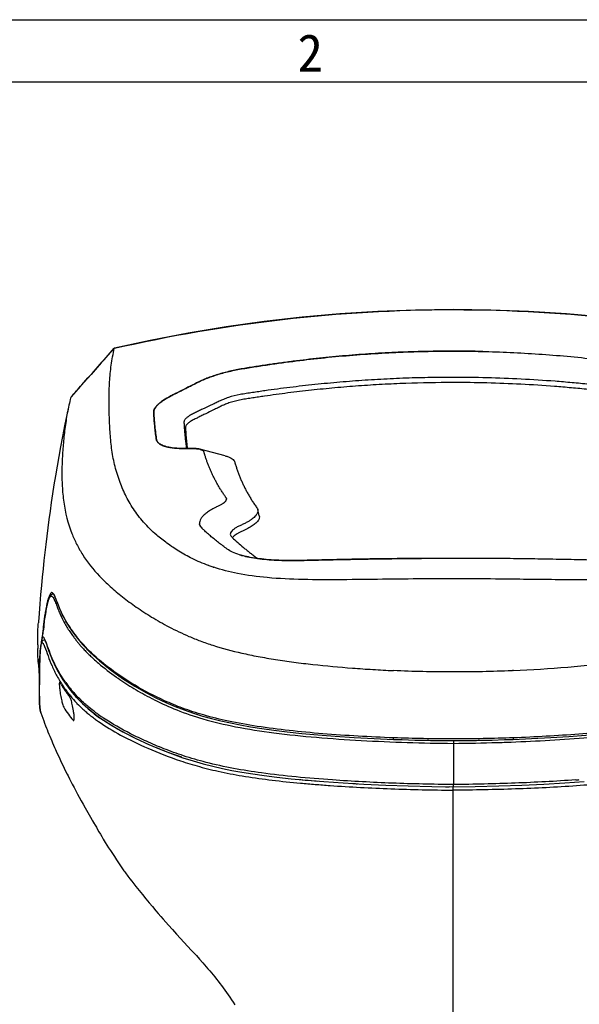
# Model space of a CAD drawing. Header units: millimetres. Extents: x 0 to 420, y 0 to 297.
# Tile 13 of 37: x 57 to 102, y 218 to 297. Entities that reach past the tile are written whole.
import ezdxf

# ---------------------------------------------------------------- set-up
doc = ezdxf.new("R2010")
doc.units = ezdxf.units.MM
doc.header["$LTSCALE"] = 23.1
doc.layers.get('0').update_dxf_attribs({"linetype": 'CONTINUOUS'})
doc.layers.add('20_ALL_FEATURES', color=7, linetype='CONTINUOUS')
doc.styles.add('TEXTSTYLE_3', font='simfang.ttf')

msp = doc.modelspace()

# ---------------------------------------------------------------- linework, layer by layer
at = {"color": 7}
for p, q in [((0, 297), (420, 297)), ((415, 292), (25, 292))]:
    msp.add_line(p, q, dxfattribs=at)
at = {"layer": '20_ALL_FEATURES', "color": 7}
for p, q in [((64.664, 270.725), (63.621, 269.549)), ((64.664, 270.725), (64.661, 270.72)), ((63.621, 269.549), (62.806, 268.634)), ((62.806, 268.634), (61.958, 267.683)), ((61.958, 267.683), (61.2, 266.837)), ((61.195, 266.827), (61.201, 266.838)), ((73.523, 262.117), (71.511, 262.645)), ((76.264, 257.33), (76.139, 257.818)), ((71.486, 256.634), (71.489, 256.619)), ((71.788, 256.217), (71.821, 256.187)), ((72.231, 253.338), (72.196, 253.351)), ((72.231, 253.338), (72.197, 253.351)), ((59.761, 251.067), (59.754, 251.067)), ((59.84, 250.973), (59.908, 250.845)), ((59.06, 248.945), (59.042, 248.811)), ((59.08, 249.081), (59.06, 248.945)), ((59.1, 249.217), (59.08, 249.081)), ((59.122, 249.355), (59.1, 249.217)), ((59.144, 249.493), (59.122, 249.355)), ((58.991, 248.257), (58.951, 248.014)), ((58.99, 248.42), (58.957, 248.149)), ((59.015, 248.613), (58.99, 248.42)), ((59.017, 248.419), (58.991, 248.257)), ((59.042, 248.811), (59.015, 248.613)), ((59.027, 248.484), (59.017, 248.419)), ((58.867, 247.527), (58.836, 247.35)), ((61.628, 247.62), (62.118, 247.036)), ((58.761, 246.799), (58.748, 246.685)), ((58.775, 246.908), (58.761, 246.799)), ((59.266, 246.949), (59.425, 246.5)), ((58.56, 245.85), (58.564, 245.75)), ((58.564, 245.75), (58.567, 245.656)), ((58.691, 245.703), (58.683, 245.453)), ((58.567, 245.656), (58.571, 245.569)), ((58.571, 245.569), (58.574, 245.515)), ((58.574, 245.515), (58.576, 245.48)), ((58.576, 245.48), (58.583, 245.38)), ((58.583, 245.38), (58.614, 244.951)), ((58.639, 245.312), (58.639, 245.311)), ((58.667, 245.472), (58.662, 245.44)), ((58.673, 244.966), (58.666, 244.4)), ((58.672, 245.507), (58.667, 245.472)), ((58.677, 245.545), (58.672, 245.507)), ((58.677, 245.207), (58.673, 244.966)), ((58.682, 245.586), (58.677, 245.545)), ((58.683, 245.453), (58.677, 245.207)), ((58.688, 245.638), (58.682, 245.586)), ((58.666, 244.4), (58.661, 243.983)), ((60.538, 244.211), (60.726, 243.932)), ((58.659, 243.596), (58.658, 243.327)), ((58.661, 243.983), (58.659, 243.596)), ((58.658, 243.327), (58.659, 243.158)), ((58.659, 243.158), (58.66, 242.997)), ((58.66, 242.997), (58.663, 242.844)), ((58.663, 242.844), (58.666, 242.7)), ((58.666, 242.7), (58.67, 242.565)), ((58.67, 242.565), (58.675, 242.438)), ((62.114, 242.312), (62.734, 241.765)), ((62.734, 241.765), (63.513, 241.174)), ((58.78, 241.572), (58.853, 241.363)), ((58.853, 241.363), (58.931, 241.145)), ((58.931, 241.145), (59.008, 240.934)), ((59.008, 240.934), (59.085, 240.73)), ((59.085, 240.73), (59.161, 240.531)), ((59.161, 240.531), (59.236, 240.337)), ((59.349, 240.053), (59.424, 239.868)), ((59.424, 239.868), (59.498, 239.685)), ((59.498, 239.685), (59.573, 239.505)), ((59.573, 239.505), (59.648, 239.328)), ((85.466, 239.508), (87.014, 239.441)), ((59.648, 239.328), (59.723, 239.152)), ((59.723, 239.152), (59.798, 238.977)), ((59.798, 238.977), (59.874, 238.803)), ((59.874, 238.803), (59.95, 238.631)), ((59.95, 238.631), (60.066, 238.375)), ((91.8, 239.335), (91.8, 235.823)), ((91.8, 239.325), (91.8, 239.31)), ((60.066, 238.375), (60.181, 238.121)), ((60.181, 238.121), (60.298, 237.871)), ((60.298, 237.871), (60.414, 237.624)), ((60.414, 237.624), (60.531, 237.38)), ((60.531, 237.38), (60.648, 237.14)), ((60.648, 237.14), (60.764, 236.903)), ((60.764, 236.903), (60.88, 236.671)), ((60.88, 236.671), (60.957, 236.518)), ((60.957, 236.518), (61.071, 236.293)), ((61.071, 236.293), (61.185, 236.074)), ((61.185, 236.074), (61.296, 235.859)), ((61.296, 235.859), (61.442, 235.582)), ((61.442, 235.582), (61.585, 235.315)), ((91.779, 235.628), (91.45, 235.64)), ((61.585, 235.315), (61.723, 235.06)), ((61.723, 235.06), (61.856, 234.817)), ((61.856, 234.817), (62.013, 234.531)), ((91.779, 216.18), (91.779, 235.377)), ((62.013, 234.531), (62.162, 234.265)), ((62.162, 234.265), (62.33, 233.968)), ((62.33, 233.968), (62.54, 233.6)), ((62.54, 233.6), (62.762, 233.215)), ((62.762, 233.215), (63.033, 232.751)), ((62.936, 232.926), (63.005, 232.801)), ((63.005, 232.801), (63.131, 232.575)), ((63.131, 232.575), (63.225, 232.406)), ((63.225, 232.406), (63.328, 232.226)), ((63.328, 232.226), (63.434, 232.041)), ((63.434, 232.041), (63.545, 231.852)), ((63.545, 231.852), (63.659, 231.659)), ((63.659, 231.659), (63.776, 231.463)), ((63.776, 231.463), (63.856, 231.332)), ((63.856, 231.332), (63.938, 231.199)), ((63.938, 231.199), (64.067, 230.991)), ((64.067, 230.991), (64.205, 230.773)), ((64.205, 230.773), (64.351, 230.544)), ((91.779, 229.075), (91.779, 230.922)), ((64.351, 230.544), (64.504, 230.307)), ((64.504, 230.307), (64.664, 230.062)), ((64.664, 230.062), (64.827, 229.815)), ((64.827, 229.815), (64.992, 229.568)), ((64.992, 229.568), (65.156, 229.327)), ((65.156, 229.327), (65.264, 229.169)), ((65.264, 229.169), (65.374, 229.011)), ((66.058, 228.093), (66.219, 227.887)), ((66.219, 227.887), (66.387, 227.676)), ((66.387, 227.676), (66.648, 227.351)), ((66.648, 227.351), (66.914, 227.024)), ((66.914, 227.024), (67.179, 226.7)), ((67.179, 226.7), (67.444, 226.38)), ((67.444, 226.38), (67.712, 226.061)), ((67.712, 226.061), (67.988, 225.736)), ((67.988, 225.736), (68.178, 225.513)), ((68.178, 225.513), (68.374, 225.286)), ((68.374, 225.286), (68.575, 225.056)), ((68.575, 225.056), (68.78, 224.824)), ((68.78, 224.824), (68.989, 224.59)), ((68.989, 224.59), (69.311, 224.232)), ((91.788, 224.08), (91.779, 225.15)), ((69.311, 224.232), (69.644, 223.867)), ((69.644, 223.867), (70.843, 222.566)), ((70.843, 222.566), (71.228, 222.144)), ((71.228, 222.144), (71.49, 221.854)), ((91.78, 219.607), (91.779, 221.258))]:
    msp.add_line(p, q, dxfattribs=at)
at = {"layer": '20_ALL_FEATURES', "color": 4}
for p, q in [((60.163, 249.839), (60.192, 249.769)), ((58.573, 248.652), (58.581, 248.77)), ((58.963, 248.338), (58.932, 248.079)), ((58.873, 247.564), (58.872, 247.557)), ((60.395, 243.843), (60.318, 243.972)), ((60.354, 243.911), (60.318, 243.972)), ((61.637, 242.36), (61.676, 242.321)), ((61.637, 242.36), (61.674, 242.321)), ((61.358, 240.977), (61.367, 240.967)), ((61.358, 240.977), (61.367, 240.967)), ((63.563, 241.116), (63.486, 241.171)), ((63.562, 241.116), (63.486, 241.171)), ((87.018, 239.562), (87.003, 239.563)), ((87.018, 239.562), (87.003, 239.563)), ((96.596, 239.563), (96.581, 239.562)), ((96.596, 239.563), (96.582, 239.562)), ((95.313, 239.191), (95.351, 239.192)), ((95.313, 239.191), (95.351, 239.192))]:
    msp.add_line(p, q, dxfattribs=at)
at = {"layer": '20_ALL_FEATURES', "color": 7}
for points in [[(118.902, 270.725), (116.031, 271.345), (112.98, 271.928), (109.933, 272.433), (106.896, 272.857), (103.868, 273.204), (100.841, 273.473), (97.817, 273.665), (94.799, 273.78), (91.778, 273.818), (88.757, 273.78), (85.739, 273.665), (82.715, 273.473), (79.688, 273.204), (76.66, 272.857), (73.623, 272.432), (70.577, 271.928), (67.526, 271.345), (64.67, 270.729)], [(60.996, 266.019), (60.863, 265.392), (60.685, 264.519), (60.517, 263.671), (60.36, 262.849), (60.214, 262.054), (60.078, 261.279), (59.95, 260.527), (59.832, 259.795), (59.72, 259.079), (59.615, 258.378), (59.517, 257.692), (59.424, 257.015), (59.337, 256.348), (59.255, 255.691), (59.177, 255.036), (59.102, 254.388), (59.032, 253.742), (58.963, 253.086), (58.897, 252.422), (58.832, 251.747), (58.767, 251.037)], [(58.767, 251.037), (58.702, 250.284), (58.637, 249.496), (58.587, 248.847)], [(59.642, 251.012), (59.594, 250.972), (59.556, 250.93), (59.524, 250.886), (59.497, 250.841), (59.473, 250.796), (59.451, 250.75), (59.43, 250.701), (59.411, 250.651), (59.393, 250.599), (59.375, 250.544), (59.357, 250.487), (59.34, 250.428), (59.323, 250.367), (59.307, 250.305), (59.292, 250.241), (59.276, 250.176), (59.261, 250.109), (59.247, 250.042), (59.233, 249.975), (59.219, 249.907), (59.206, 249.838), (59.193, 249.769), (59.18, 249.701), (59.168, 249.631), (59.144, 249.493)], [(59.765, 251.061), (59.703, 251.045), (59.642, 251.012)], [(59.755, 251.067), (59.756, 251.068), (59.785, 251.048), (59.84, 250.973)], [(59.908, 250.845), (59.984, 250.667), (60.069, 250.449), (60.165, 250.194), (60.278, 249.91), (60.41, 249.607), (60.565, 249.282), (60.756, 248.922)], [(60.756, 248.922), (60.985, 248.534), (61.265, 248.11), (61.628, 247.62)], [(59.014, 248.392), (59.023, 248.456), (59.027, 248.484)], [(58.943, 247.343), (58.893, 247.291), (58.858, 247.232)], [(58.951, 248.014), (58.897, 247.702), (58.867, 247.527)], [(59.094, 247.396), (59.019, 247.383), (58.943, 247.343)], [(59.063, 247.425), (59.064, 247.425), (59.074, 247.41), (59.092, 247.378), (59.115, 247.334), (59.14, 247.277), (59.169, 247.208), (59.199, 247.129), (59.232, 247.043), (59.266, 246.949)], [(58.748, 246.685), (58.738, 246.565), (58.728, 246.443), (58.72, 246.32), (58.713, 246.198), (58.707, 246.075), (58.701, 245.951), (58.695, 245.827), (58.691, 245.703)], [(58.81, 247.093), (58.791, 247.006), (58.775, 246.908)], [(58.812, 247.192), (58.809, 247.166), (58.803, 247.117), (58.797, 247.065), (58.792, 247.011), (58.791, 247.007)], [(58.858, 247.232), (58.832, 247.167), (58.81, 247.093)], [(59.425, 246.5), (59.471, 246.373), (59.521, 246.24), (59.575, 246.101), (59.633, 245.955), (59.697, 245.803), (59.767, 245.642), (59.843, 245.474), (59.927, 245.297), (60.021, 245.108), (60.125, 244.91), (60.241, 244.701), (60.378, 244.466), (60.538, 244.211)], [(62.118, 247.036), (62.739, 246.387), (63.464, 245.723), (64.326, 245.028), (65.318, 244.322), (66.301, 243.698), (67.177, 243.196), (67.989, 242.772), (68.779, 242.398), (69.543, 242.07), (70.265, 241.79), (70.99, 241.537), (71.722, 241.308), (72.446, 241.106), (73.192, 240.92), (73.953, 240.751), (74.727, 240.598), (75.562, 240.45), (76.464, 240.309), (77.427, 240.176), (78.491, 240.047), (79.669, 239.921), (80.948, 239.804), (82.341, 239.694), (83.848, 239.595), (85.466, 239.508)], [(58.614, 244.951), (58.645, 244.507), (58.657, 244.304), (58.663, 244.188)], [(58.662, 245.44), (58.658, 245.412), (58.656, 245.399), (58.654, 245.387), (58.652, 245.375), (58.65, 245.365), (58.648, 245.355), (58.647, 245.346), (58.645, 245.338), (58.644, 245.331), (58.642, 245.325), (58.641, 245.319), (58.64, 245.315), (58.639, 245.312)], [(60.726, 243.932), (60.964, 243.604), (61.268, 243.221)], [(96.586, 239.441), (98.04, 239.503), (99.592, 239.585), (101.043, 239.679), (102.39, 239.782), (103.634, 239.893), (104.785, 240.01), (105.831, 240.133), (106.783, 240.258), (107.675, 240.391), (108.501, 240.53), (109.266, 240.673), (110.011, 240.829), (110.732, 240.998), (111.426, 241.18), (112.126, 241.383), (112.825, 241.609), (113.518, 241.858), (114.231, 242.142), (114.937, 242.451), (115.655, 242.795), (116.458, 243.216), (117.382, 243.749)], [(61.268, 243.221), (61.644, 242.791), (62.114, 242.312)], [(58.675, 242.438), (58.677, 242.378), (58.68, 242.32), (58.683, 242.265), (58.686, 242.211), (58.69, 242.16)], [(58.69, 242.16), (58.693, 242.111), (58.697, 242.064)], [(58.697, 242.064), (58.701, 242.019), (58.705, 241.976), (58.709, 241.935), (58.714, 241.895), (58.718, 241.858), (58.723, 241.822), (58.729, 241.788), (58.734, 241.756), (58.74, 241.726), (58.745, 241.697), (58.752, 241.669), (58.758, 241.643), (58.765, 241.618), (58.772, 241.594), (58.78, 241.571)], [(63.513, 241.174), (64.387, 240.599), (65.347, 240.044), (66.394, 239.505), (67.426, 239.026), (68.378, 238.624), (69.279, 238.278), (70.152, 237.974), (70.984, 237.713), (71.764, 237.491), (72.544, 237.292), (73.315, 237.116), (74.071, 236.962), (74.877, 236.815), (75.74, 236.676), (76.65, 236.546), (77.669, 236.419), (78.81, 236.293), (80.06, 236.174), (81.441, 236.061), (82.976, 235.954), (84.642, 235.858), (86.386, 235.777), (88.188, 235.713), (90.063, 235.667), (91.8, 235.641)], [(59.236, 240.337), (59.274, 240.241), (59.349, 240.053)], [(87.014, 239.441), (87.712, 239.417), (88.714, 239.39), (89.824, 239.372), (91.112, 239.362), (92.506, 239.362), (93.791, 239.372), (94.894, 239.39), (95.885, 239.417), (96.585, 239.441)], [(91.8, 235.641), (93.542, 235.667), (95.444, 235.714), (97.27, 235.779), (99.033, 235.862), (100.714, 235.959), (102.261, 236.068)], [(65.374, 229.011), (65.431, 228.93), (65.49, 228.848), (65.551, 228.763), (65.615, 228.676), (65.682, 228.585), (65.752, 228.491), (65.825, 228.395), (65.901, 228.295), (66.058, 228.093)], [(91.779, 221.258), (91.769, 222.643), (91.777, 223.373), (91.788, 224.08)], [(71.49, 221.854), (71.756, 221.555), (71.89, 221.402), (72.024, 221.248), (72.159, 221.091), (72.295, 220.932), (72.431, 220.77), (72.566, 220.606), (72.702, 220.44), (72.838, 220.27), (72.974, 220.098), (73.109, 219.924), (73.244, 219.746)], [(73.244, 219.746), (73.379, 219.565), (73.513, 219.382), (73.646, 219.195), (73.778, 219.005), (73.91, 218.812), (74.04, 218.615), (74.169, 218.415), (74.297, 218.212)], [(91.779, 216.18), (91.776, 217.019), (91.776, 217.875), (91.78, 219.607)]]:
    msp.add_lwpolyline(points, dxfattribs=at)
for centre, radius, start, end in [((91.695, 166.821), 103.669, 89.95352, 91.35984), ((91.864, 166.809), 103.681, 88.73978, 90.047), ((69.598, 265.817), 3.068, 254.65896, 256.38853), ((71.194, 261.432), 1.253, 75.3307, 76.10447), ((71.22, 261.53), 1.152, 73.77915, 75.34148), ((73.48, 258.651), 0.164, 359.06015, 14.77303), ((73.481, 258.651), 0.163, 7.75564, 8.82389), ((71.966, 256.726), 0.488, 185.30791, 190.85283), ((71.944, 256.722), 0.466, 190.88756, 192.76224), ((71.939, 256.721), 0.461, 190.87001, 192.15106), ((71.925, 256.718), 0.447, 192.15364, 205.69813), ((45.008, 225.082), 42.154, 46.16693, 46.35679), ((76.517, 260.139), 6.209, 252.43263, 255.19622), ((76.643, 260.586), 6.673, 254.28201, 254.56293), ((76.695, 260.775), 6.87, 254.56426, 255.11549), ((76.846, 261.352), 7.466, 255.1361, 256.94129), ((92.042, -287.245), 541.162, 90.02797, 90.29578), ((91.259, -228.222), 482.136, 89.93843, 90.23901), ((91.708, -193.865), 447.782, 89.68882, 89.99115), ((92.162, -309.721), 563.636, 89.79886, 90.03906), ((76.972, 266.539), 14.026, 250.24263, 251.61481), ((77.069, 266.829), 14.332, 251.61266, 251.88763), ((59.778, 250.934), 0.136, 118.28966, 123.42082), ((75.628, 247.561), 17.089, 175.68449, 175.94397), ((114.065, 241.563), 55.5, 173.18515, 173.50542), ((63.398, 243.91), 3.141, 183.03049, 184.63895), ((60.629, 242.532), 0.553, 30.38651, 33.54959), ((94.82, 330.561), 94.981, 267.78846, 267.96691), ((92.885, 358.934), 123.042, 274.05662, 274.19068)]:
    msp.add_arc(centre, radius, start, end, dxfattribs=at)
at = {"layer": '20_ALL_FEATURES', "color": 4}
for centre, radius, start, end in [((68.605, 253.137), 9.062, 206.78145, 209.96341), ((132.056, 239.435), 73.633, 173.25815, 173.66173), ((104.187, 242.774), 45.564, 172.65928, 172.98617), ((100.842, 243.166), 42.18, 172.7418, 172.96892), ((69.015, 253.368), 9.533, 209.93608, 211.23562), ((69.172, 253.464), 9.717, 211.2376, 213.79415), ((69.21, 253.741), 9.71, 211.79715, 214.31818), ((69.452, 253.649), 10.053, 213.78592, 214.91305), ((69.918, 254.236), 10.574, 214.37301, 218.35319), ((69.736, 253.848), 10.399, 214.91432, 216.80308), ((70.167, 254.168), 10.936, 216.79707, 218.32702), ((70.551, 254.472), 11.426, 218.32711, 219.82469), ((90.717, 247.213), 32.186, 180.397, 180.88833), ((70.831, 254.704), 11.789, 219.82011, 220.4208), ((71, 254.848), 12.011, 220.42086, 221.03798), ((71.196, 255.019), 12.272, 221.03852, 221.79986), ((71.456, 255.252), 12.62, 221.80104, 222.80368), ((71.823, 255.592), 13.121, 222.80483, 224.47325), ((72.335, 256.092), 13.836, 224.46445, 225.82491), ((72.864, 256.635), 14.595, 225.8203, 227.34269), ((44.667, 247.23), 14.113, 352.92892, 353.45356), ((99.639, 244.389), 40.967, 178.46495, 179.02788), ((77.346, 262.237), 21.776, 234.91314, 235.33792), ((69.338, 249.284), 10.469, 211.31882, 213.80143), ((68.592, 249.113), 9.687, 213.90198, 215.70445), ((69.428, 249.344), 10.576, 213.80099, 215.45547), ((69.001, 249.408), 10.19, 215.70608, 217.60123), ((69.21, 250.045), 10.383, 215.62019, 222.11428), ((69.526, 249.414), 10.697, 215.45725, 217.10877), ((69.468, 249.768), 10.78, 217.6018, 219.45974), ((69.672, 249.525), 10.88, 217.10711, 217.92479), ((69.263, 249.592), 10.51, 219.43056, 223.48042), ((78.28, 263.323), 23.188, 242.72814, 243.47218), ((67.743, 246.341), 8.342, 211.24938, 215.90218), ((68.887, 249.247), 10, 223.83812, 227.65071), ((69.338, 249.736), 10.666, 227.62724, 229.44643), ((70.211, 250.779), 11.726, 229.25217, 232.39879), ((67.126, 245.899), 7.583, 215.93242, 220.47464), ((69.74, 250.203), 11.281, 229.43903, 231.29614), ((70.375, 250.993), 12.295, 231.2919, 233.24577), ((71.244, 252.149), 13.742, 233.22316, 234.73203), ((71.342, 252.253), 13.584, 232.41452, 234.66994), ((72.879, 254.731), 16.34, 234.53407, 236.26749), ((71.82, 252.955), 14.731, 234.71434, 235.06621), ((93.576, 419.34), 180.014, 268.49537, 269.43475), ((90.09, 415.645), 176.319, 270.55544, 271.51521), ((90.079, 417.039), 177.926, 270.55422, 271.68584), ((90.487, 401.46), 162.341, 271.71718, 271.95669), ((88.329, 329.536), 93.725, 264.58624, 264.70789), ((89.127, 338.33), 102.555, 264.71695, 265.28084), ((89.672, 344.87), 109.118, 265.27833, 265.403), ((92.022, 378.803), 143.133, 266.68189, 266.83811)]:
    msp.add_arc(centre, radius, start, end, dxfattribs=at)
for points, knots in [([(64.661, 270.72), (69.099, 271.732), (78.102, 273.285), (91.788, 274.075), (105.472, 273.283), (114.475, 271.729), (118.911, 270.716)], [0, 0, 0, 0, 0.249671, 0.500027, 0.750365, 1, 1, 1, 1]), ([(61.195, 266.827), (61.485, 267.151), (62.643, 268.446), (63.798, 269.744), (64.661, 270.72)], [0, 0, 0, 0, 0.250244, 1, 1, 1, 1]), ([(59, 248.495), (59.018, 248.638), (59.055, 248.918), (59.116, 249.326), (59.18, 249.708), (59.247, 250.051), (59.316, 250.344), (59.386, 250.579), (59.45, 250.734), (59.504, 250.823), (59.542, 250.866), (59.58, 250.893), (59.636, 250.906), (59.691, 250.875), (59.735, 250.827), (59.787, 250.752), (59.849, 250.631), (59.921, 250.461), (59.997, 250.266), (60.077, 250.056), (60.134, 249.912), (60.163, 249.839)], [0, 0, 0, 0, 0.114862, 0.225754, 0.33014, 0.424459, 0.505342, 0.570927, 0.620192, 0.638809, 0.653801, 0.665799, 0.675979, 0.697573, 0.711758, 0.728607, 0.770019, 0.820215, 0.876639, 0.937042, 1, 1, 1, 1]), ([(59.519, 251.06), (59.498, 251.025), (59.457, 250.94), (59.379, 250.726), (59.288, 250.38), (59.19, 249.894), (59.131, 249.538), (59.102, 249.348)], [0, 0, 0, 0, 0.069579, 0.15797, 0.387706, 0.674735, 1, 1, 1, 1]), ([(59.657, 251.177), (59.645, 251.176), (59.612, 251.167), (59.563, 251.126), (59.534, 251.085), (59.519, 251.06)], [0, 0, 0, 0, 0.188555, 0.532944, 1, 1, 1, 1]), ([(59.94, 250.811), (59.908, 250.885), (59.861, 250.988), (59.785, 251.102), (59.745, 251.143), (59.724, 251.156)], [0, 0, 0, 0, 0.593732, 0.821179, 1, 1, 1, 1]), ([(60.958, 248.625), (60.845, 248.806), (60.636, 249.172), (60.362, 249.732), (60.141, 250.281), (60.011, 250.643), (59.94, 250.811)], [0, 0, 0, 0, 0.265357, 0.52264, 0.773446, 1, 1, 1, 1]), ([(60.191, 249.77), (60.216, 249.71), (60.316, 249.468), (60.426, 249.23), (60.515, 249.053)], [0, 0, 0, 0, 0.246525, 1, 1, 1, 1]), ([(59.102, 249.348), (59.092, 249.287), (59.055, 249.037), (59.021, 248.786), (58.996, 248.596)], [0, 0, 0, 0, 0.244459, 1, 1, 1, 1]), ([(58.861, 247.467), (58.859, 247.458), (58.849, 247.419), (58.841, 247.379), (58.836, 247.348)], [0, 0, 0, 0, 0.226505, 1, 1, 1, 1]), ([(59.206, 247.204), (59.19, 247.246), (59.158, 247.325), (59.11, 247.435), (59.064, 247.523), (59.026, 247.581), (58.994, 247.611), (58.972, 247.623), (58.949, 247.624), (58.928, 247.614), (58.909, 247.593), (58.883, 247.544), (58.87, 247.5), (58.861, 247.467)], [0, 0, 0, 0, 0.195511, 0.369549, 0.515333, 0.626689, 0.668731, 0.70275, 0.732176, 0.763198, 0.802163, 0.853242, 1, 1, 1, 1]), ([(87.003, 239.562), (85.115, 239.634), (82.324, 239.789), (78.689, 240.13), (76.168, 240.452), (73.882, 240.856), (71.884, 241.343), (70.18, 241.899), (68.333, 242.66), (66.402, 243.673), (64.449, 244.96), (62.869, 246.267), (61.997, 247.206), (61.626, 247.675)], [0, 0, 0, 0, 0.206385, 0.305193, 0.39864, 0.483873, 0.558615, 0.623074, 0.67945, 0.776624, 0.860647, 0.934598, 1, 1, 1, 1]), ([(58.565, 245.786), (58.555, 245.934), (58.544, 246.244), (58.537, 246.554), (58.534, 246.714)], [0, 0, 0, 0, 0.480426, 1, 1, 1, 1]), ([(58.687, 245.486), (58.694, 245.735), (58.711, 246.181), (58.744, 246.626), (58.771, 246.821)], [0, 0, 0, 0, 0.55804, 1, 1, 1, 1]), ([(58.771, 246.821), (58.779, 246.88), (58.795, 246.98), (58.823, 247.092), (58.851, 247.15), (58.873, 247.174), (58.9, 247.179), (58.915, 247.17), (58.922, 247.165)], [0, 0, 0, 0, 0.423398, 0.719702, 0.81764, 0.885647, 0.939089, 1, 1, 1, 1]), ([(58.922, 247.165), (58.937, 247.154), (58.965, 247.119), (58.987, 247.081), (59, 247.058)], [0, 0, 0, 0, 0.419234, 1, 1, 1, 1]), ([(59, 247.058), (59.007, 247.044), (59.037, 246.983), (59.064, 246.921), (59.083, 246.872)], [0, 0, 0, 0, 0.223503, 1, 1, 1, 1]), ([(59.083, 246.872), (59.183, 246.626), (59.36, 246.098), (59.668, 245.301), (60.063, 244.491), (60.378, 243.969), (60.552, 243.71)], [0, 0, 0, 0, 0.227569, 0.477459, 0.732718, 1, 1, 1, 1]), ([(59.257, 247.066), (59.253, 247.078), (59.236, 247.124), (59.219, 247.17), (59.206, 247.204)], [0, 0, 0, 0, 0.256142, 1, 1, 1, 1]), ([(60.769, 243.997), (60.592, 244.244), (60.267, 244.741), (59.856, 245.512), (59.528, 246.288), (59.351, 246.811), (59.257, 247.066)], [0, 0, 0, 0, 0.265431, 0.517563, 0.763066, 1, 1, 1, 1]), ([(121.283, 246.878), (120.42, 245.963), (118.833, 244.697), (116.364, 243.205), (114.426, 242.283), (112.569, 241.607), (110.864, 241.12), (108.902, 240.7), (106.704, 240.351), (104.323, 240.07), (100.936, 239.77), (98.345, 239.629), (96.596, 239.562)], [0, 0, 0, 0, 0.142815, 0.228244, 0.327667, 0.385965, 0.452614, 0.528832, 0.613824, 0.705329, 0.801114, 1, 1, 1, 1]), ([(58.582, 245.606), (58.58, 245.618), (58.572, 245.678), (58.568, 245.738), (58.565, 245.786)], [0, 0, 0, 0, 0.207771, 1, 1, 1, 1]), ([(58.705, 246.043), (58.701, 246.006), (58.686, 245.883), (58.669, 245.76), (58.654, 245.674)], [0, 0, 0, 0, 0.298119, 1, 1, 1, 1]), ([(62.975, 245.902), (63.112, 245.775), (63.704, 245.249), (64.334, 244.766), (64.829, 244.418)], [0, 0, 0, 0, 0.23645, 1, 1, 1, 1]), ([(58.654, 245.674), (58.65, 245.654), (58.644, 245.619), (58.633, 245.575), (58.625, 245.547), (58.617, 245.533), (58.613, 245.527), (58.608, 245.524), (58.602, 245.527), (58.599, 245.533), (58.593, 245.547), (58.587, 245.571), (58.584, 245.593), (58.582, 245.606)], [0, 0, 0, 0, 0.24676, 0.431841, 0.557094, 0.598468, 0.626991, 0.646122, 0.664979, 0.692319, 0.731053, 0.843582, 1, 1, 1, 1]), ([(58.583, 245.38), (58.585, 245.354), (58.588, 245.317), (58.593, 245.271), (58.597, 245.244), (58.601, 245.222), (58.606, 245.209), (58.61, 245.198), (58.619, 245.199), (58.624, 245.21), (58.63, 245.225), (58.636, 245.25), (58.646, 245.299), (58.658, 245.381), (58.667, 245.452), (58.672, 245.492)], [0, 0, 0, 0, 0.161669, 0.228497, 0.284425, 0.328349, 0.359343, 0.377334, 0.388194, 0.408153, 0.442958, 0.493999, 0.562035, 0.749852, 1, 1, 1, 1]), ([(58.665, 243.863), (58.667, 244.169), (58.67, 244.576), (58.676, 244.983), (58.678, 245.084)], [0, 0, 0, 0, 0.750939, 1, 1, 1, 1]), ([(64.961, 244.326), (65.373, 244.042), (66.254, 243.475), (67.169, 242.963), (67.655, 242.712)], [0, 0, 0, 0, 0.477364, 1, 1, 1, 1]), ([(58.699, 242.067), (58.677, 242.337), (58.661, 242.936), (58.663, 243.535), (58.665, 243.863)], [0, 0, 0, 0, 0.451498, 1, 1, 1, 1]), ([(62.613, 242.026), (62.51, 242.112), (62.123, 242.444), (61.759, 242.803), (61.507, 243.081)], [0, 0, 0, 0, 0.263123, 1, 1, 1, 1]), ([(62.557, 241.895), (62.463, 241.977), (62.109, 242.293), (61.778, 242.636), (61.547, 242.9)], [0, 0, 0, 0, 0.262611, 1, 1, 1, 1]), ([(67.924, 242.576), (68.489, 242.293), (69.744, 241.732), (71.891, 241), (74.496, 240.39), (77.533, 239.926), (80.889, 239.58), (85.677, 239.252), (89.335, 239.146), (91.8, 239.122)], [0, 0, 0, 0, 0.077994, 0.169467, 0.279484, 0.407812, 0.548406, 0.69584, 1, 1, 1, 1]), ([(96.03, 239.214), (98.104, 239.285), (101.167, 239.447), (105.144, 239.822), (108.579, 240.281), (111.61, 240.936), (114.145, 241.858), (115.191, 242.334), (115.67, 242.573)], [0, 0, 0, 0, 0.310322, 0.458349, 0.597137, 0.828438, 0.919848, 1, 1, 1, 1]), ([(58.779, 241.575), (58.757, 241.639), (58.725, 241.804), (58.707, 241.969), (58.699, 242.067)], [0, 0, 0, 0, 0.408148, 1, 1, 1, 1]), ([(63.399, 241.423), (63.329, 241.472), (63.062, 241.666), (62.802, 241.87), (62.613, 242.026)], [0, 0, 0, 0, 0.25831, 1, 1, 1, 1]), ([(70.06, 238.008), (68.797, 238.429), (66.562, 239.334), (64.444, 240.5), (63.563, 241.116)], [0, 0, 0, 0, 0.553293, 1, 1, 1, 1]), ([(76.446, 236.757), (74.951, 236.962), (72.844, 237.336), (70.259, 238.091), (68.67, 238.663), (67.258, 239.258), (65.628, 240.035), (64.496, 240.681), (63.805, 241.142)], [0, 0, 0, 0, 0.335575, 0.474452, 0.598416, 0.711094, 0.815151, 1, 1, 1, 1]), ([(63.384, 240.877), (63.955, 240.478), (65.247, 239.701), (67.446, 238.65), (69.565, 237.828), (71.531, 237.228), (73.267, 236.814), (75.206, 236.45), (77.33, 236.163), (79.195, 235.969), (80.742, 235.84), (83.151, 235.656), (86.832, 235.469), (90.119, 235.392), (91.779, 235.377)], [0, 0, 0, 0, 0.071288, 0.153764, 0.249038, 0.303413, 0.363889, 0.43145, 0.505106, 0.583068, 0.62316, 0.663818, 0.830235, 1, 1, 1, 1]), ([(96.582, 239.562), (94.988, 239.502), (91.8, 239.462), (88.611, 239.502), (87.018, 239.562)], [0, 0, 0, 0, 0.500019, 1, 1, 1, 1]), ([(82.117, 236.194), (81.147, 236.263), (79.253, 236.418), (77.365, 236.631), (76.446, 236.757)], [0, 0, 0, 0, 0.511765, 1, 1, 1, 1]), ([(91.8, 235.823), (90.169, 235.84), (86.939, 235.915), (83.712, 236.082), (82.117, 236.194)], [0, 0, 0, 0, 0.504783, 1, 1, 1, 1])]:
    msp.add_open_spline(points, degree=3, knots=knots, dxfattribs=at)
at = {"layer": '20_ALL_FEATURES', "color": 7}
for points, knots in [([(65.064, 260.144), (64.917, 260.564), (64.726, 261.204), (64.544, 262.073), (64.41, 262.948), (64.31, 264.05), (64.255, 265.375), (64.234, 266.702), (64.263, 267.81), (64.332, 268.699), (64.44, 269.599), (64.564, 270.272), (64.661, 270.72)], [0, 0, 0, 0, 0.124935, 0.187012, 0.249041, 0.373179, 0.497346, 0.621331, 0.74561, 0.808228, 0.871448, 1, 1, 1, 1]), ([(89.235, 270.462), (88.532, 270.444), (87.126, 270.393), (85.018, 270.274), (82.914, 270.111), (81.164, 269.938), (79.766, 269.779), (78.719, 269.649), (77.674, 269.508), (76.63, 269.356), (75.588, 269.192), (74.552, 269.027), (73.554, 268.807), (72.765, 268.573), (72.181, 268.363), (71.665, 268.155), (71.075, 267.86), (70.383, 267.517), (69.812, 267.226), (69.357, 266.994), (68.93, 266.775), (68.549, 266.544), (68.235, 266.296), (68.058, 266.124), (67.929, 265.957), (67.842, 265.796), (67.814, 265.636), (67.82, 265.489), (67.832, 265.345), (67.84, 265.201), (67.849, 265.058), (67.864, 264.866), (67.892, 264.531), (67.943, 264.053), (67.993, 263.672), (68.023, 263.482)], [0, 0, 0, 0, 0.085603, 0.171204, 0.256803, 0.342398, 0.385194, 0.42799, 0.470784, 0.513574, 0.556365, 0.59914, 0.641132, 0.680716, 0.69919, 0.716602, 0.748315, 0.779459, 0.810606, 0.826252, 0.841682, 0.868927, 0.880362, 0.890304, 0.898811, 0.90607, 0.912306, 0.918189, 0.924017, 0.929862, 0.935706, 0.941547, 0.953231, 0.976605, 1, 1, 1, 1]), ([(68.037, 263.397), (68.025, 263.448), (68.014, 263.552), (67.99, 263.706), (67.969, 263.861), (67.943, 264.068), (67.913, 264.327), (67.888, 264.586), (67.87, 264.794), (67.857, 264.949), (67.845, 265.105), (67.837, 265.261), (67.827, 265.417), (67.814, 265.574), (67.825, 265.744), (67.904, 265.919), (68.035, 266.099), (68.221, 266.285), (68.46, 266.474), (68.748, 266.667), (69.023, 266.821), (69.261, 266.944), (69.507, 267.073), (69.818, 267.228), (70.189, 267.418), (70.562, 267.605), (71.062, 267.852), (71.718, 268.187), (72.607, 268.526), (73.428, 268.77), (74.138, 268.937), (74.881, 269.081), (75.634, 269.198), (76.387, 269.317), (77.142, 269.431), (78.464, 269.619), (80.357, 269.854), (82.634, 270.087), (84.916, 270.269), (87.202, 270.397), (89.49, 270.479), (91.016, 270.486), (91.779, 270.486)], [0, 0, 0, 0, 0.005745, 0.011476, 0.017207, 0.022941, 0.034396, 0.04585, 0.051576, 0.057302, 0.063028, 0.068754, 0.074489, 0.080191, 0.086129, 0.092902, 0.100981, 0.11055, 0.121714, 0.134427, 0.148687, 0.156259, 0.163909, 0.17922, 0.194489, 0.209752, 0.225039, 0.255839, 0.290669, 0.329494, 0.34995, 0.370791, 0.41273, 0.4337, 0.45467, 0.496611, 0.580501, 0.664395, 0.748293, 0.832193, 0.916096, 1, 1, 1, 1]), ([(91.779, 270.486), (92.541, 270.486), (94.064, 270.48), (96.347, 270.397), (98.628, 270.269), (100.906, 270.088), (103.178, 269.856), (105.067, 269.621), (106.575, 269.408), (107.516, 269.264), (108.268, 269.145), (108.83, 269.05), (109.385, 268.943), (110.095, 268.778), (110.919, 268.537), (111.681, 268.248), (112.221, 267.993), (112.595, 267.803), (112.967, 267.62), (113.462, 267.37), (113.956, 267.119), (114.443, 266.87), (114.782, 266.685), (115.073, 266.491), (115.317, 266.303), (115.506, 266.116), (115.645, 265.937), (115.726, 265.76), (115.745, 265.591), (115.733, 265.433), (115.722, 265.277), (115.714, 265.122), (115.702, 264.966), (115.69, 264.811), (115.672, 264.604), (115.647, 264.345), (115.617, 264.087), (115.592, 263.88), (115.57, 263.726), (115.548, 263.571), (115.538, 263.467), (115.526, 263.416)], [0, 0, 0, 0, 0.083796, 0.167591, 0.251383, 0.335173, 0.418959, 0.50274, 0.54463, 0.586517, 0.607461, 0.628401, 0.649231, 0.669699, 0.70859, 0.743544, 0.759223, 0.774379, 0.789639, 0.804892, 0.835405, 0.850656, 0.865028, 0.877854, 0.889141, 0.898843, 0.907059, 0.913959, 0.919902, 0.925611, 0.931353, 0.93706, 0.942778, 0.9485, 0.954218, 0.965658, 0.977099, 0.98282, 0.988545, 0.994278, 1, 1, 1, 1]), ([(91.78, 268.394), (91.108, 268.394), (89.765, 268.381), (87.75, 268.323), (85.737, 268.228), (83.725, 268.094), (81.717, 267.922), (79.713, 267.712), (78.046, 267.508), (76.881, 267.346), (76.216, 267.25), (75.718, 267.176), (75.22, 267.1), (74.574, 266.997), (73.964, 266.845), (73.414, 266.647), (73.063, 266.483), (72.728, 266.326), (72.285, 266.117), (71.842, 265.907), (71.4, 265.691), (71.071, 265.534), (70.763, 265.384), (70.513, 265.224), (70.356, 265.083), (70.276, 264.972), (70.231, 264.874), (70.237, 264.751), (70.245, 264.614), (70.253, 264.476), (70.266, 264.293), (70.283, 264.064), (70.307, 263.79), (70.335, 263.515), (70.368, 263.241), (70.396, 263.013), (70.425, 262.831), (70.435, 262.739), (70.443, 262.694)], [0, 0, 0, 0, 0.082723, 0.165446, 0.248169, 0.33089, 0.41361, 0.496329, 0.579047, 0.620405, 0.641084, 0.661764, 0.682442, 0.703098, 0.742306, 0.759576, 0.774979, 0.790037, 0.805128, 0.835345, 0.850411, 0.865622, 0.880246, 0.892519, 0.902122, 0.906008, 0.909344, 0.915103, 0.920745, 0.926398, 0.932051, 0.94336, 0.954673, 0.965992, 0.977318, 0.988652, 0.994322, 1, 1, 1, 1]), ([(91.78, 267.979), (90.517, 267.979), (88.622, 267.945), (86.098, 267.831), (84.207, 267.711), (82.318, 267.558), (80.747, 267.401), (79.492, 267.26), (78.552, 267.145), (77.612, 267.022), (76.831, 266.913), (76.206, 266.822), (75.737, 266.751), (75.27, 266.679), (74.805, 266.605), (74.357, 266.505), (73.939, 266.385), (73.562, 266.251), (73.228, 266.095), (72.913, 265.942), (72.497, 265.742), (72.082, 265.539), (71.667, 265.336), (71.357, 265.179), (71.052, 265.034), (70.779, 264.884), (70.566, 264.73), (70.438, 264.594), (70.377, 264.489), (70.355, 264.416), (70.356, 264.346), (70.362, 264.258), (70.368, 264.147), (70.377, 264.014), (70.386, 263.881), (70.4, 263.705), (70.419, 263.485), (70.445, 263.221), (70.474, 262.957), (70.495, 262.782), (70.507, 262.695)], [0, 0, 0, 0, 0.15913, 0.238698, 0.318265, 0.397831, 0.477396, 0.517178, 0.55696, 0.596742, 0.636523, 0.656413, 0.676304, 0.696196, 0.716059, 0.73552, 0.753956, 0.770827, 0.785881, 0.800396, 0.814936, 0.844047, 0.858614, 0.873146, 0.887795, 0.901197, 0.912231, 0.920878, 0.924422, 0.9275, 0.930337, 0.933135, 0.938726, 0.944312, 0.949895, 0.955474, 0.966623, 0.97776, 0.988885, 1, 1, 1, 1]), ([(112.227, 265.659), (112.077, 265.731), (111.779, 265.875), (111.33, 266.089), (110.956, 266.266), (110.657, 266.407), (110.431, 266.512), (110.197, 266.621), (109.941, 266.721), (109.661, 266.814), (109.252, 266.93), (108.822, 267.023), (108.379, 267.092), (107.931, 267.162), (107.37, 267.246), (106.473, 267.375), (105.349, 267.527), (103.998, 267.691), (102.646, 267.839), (101.292, 267.969), (99.484, 268.12), (97.221, 268.265), (94.501, 268.37), (92.687, 268.394), (91.78, 268.394)], [0, 0, 0, 0, 0.023923, 0.04782, 0.071692, 0.083617, 0.095527, 0.107655, 0.120835, 0.135095, 0.150218, 0.182175, 0.198525, 0.21488, 0.247592, 0.280305, 0.345728, 0.411154, 0.47658, 0.542007, 0.607435, 0.738289, 0.869144, 1, 1, 1, 1]), ([(112.123, 265.234), (111.975, 265.307), (111.678, 265.453), (111.233, 265.67), (110.862, 265.85), (110.564, 265.992), (110.341, 266.101), (110.108, 266.21), (109.854, 266.313), (109.576, 266.406), (109.168, 266.524), (108.74, 266.617), (108.298, 266.685), (107.852, 266.755), (107.295, 266.839), (106.401, 266.967), (105.283, 267.118), (103.939, 267.281), (102.593, 267.428), (101.245, 267.557), (99.446, 267.707), (97.194, 267.852), (94.488, 267.956), (92.682, 267.979), (91.78, 267.979)], [0, 0, 0, 0, 0.023959, 0.047893, 0.071802, 0.083756, 0.095653, 0.107844, 0.12099, 0.13528, 0.150417, 0.182422, 0.198772, 0.215125, 0.247825, 0.280527, 0.345931, 0.411336, 0.476742, 0.542149, 0.607556, 0.738369, 0.869184, 1, 1, 1, 1]), ([(61.195, 266.827), (61.175, 266.76), (61.102, 266.491), (61.038, 266.221), (60.995, 266.017)], [0, 0, 0, 0, 0.251962, 1, 1, 1, 1]), ([(60.995, 266.017), (60.905, 265.598), (60.763, 264.754), (60.609, 263.487), (60.506, 262.222), (60.457, 260.957), (60.476, 259.688), (60.633, 257.979), (60.945, 256.71), (61.261, 255.902)], [0, 0, 0, 0, 0.125686, 0.250562, 0.374086, 0.497422, 0.621577, 0.745679, 1, 1, 1, 1]), ([(68.038, 263.397), (68.048, 263.355), (68.08, 263.268), (68.14, 263.198), (68.174, 263.164)], [0, 0, 0, 0, 0.477712, 1, 1, 1, 1]), ([(68.329, 263.045), (68.298, 263.064), (68.195, 263.135), (68.104, 263.231), (68.066, 263.313)], [0, 0, 0, 0, 0.282644, 1, 1, 1, 1]), ([(68.174, 263.164), (68.186, 263.153), (68.239, 263.104), (68.299, 263.063), (68.346, 263.035)], [0, 0, 0, 0, 0.233569, 1, 1, 1, 1]), ([(68.787, 262.859), (68.742, 262.871), (68.584, 262.919), (68.43, 262.983), (68.329, 263.045)], [0, 0, 0, 0, 0.280892, 1, 1, 1, 1]), ([(68.346, 263.035), (68.364, 263.024), (68.44, 262.982), (68.521, 262.947), (68.584, 262.924)], [0, 0, 0, 0, 0.232488, 1, 1, 1, 1]), ([(68.584, 262.924), (68.607, 262.916), (68.705, 262.881), (68.805, 262.853), (68.883, 262.834)], [0, 0, 0, 0, 0.234637, 1, 1, 1, 1]), ([(71.495, 262.649), (71.399, 262.672), (71.243, 262.694), (71.024, 262.705), (70.773, 262.701), (70.458, 262.691), (70.091, 262.695), (69.748, 262.711), (69.344, 262.747), (69.056, 262.792), (68.876, 262.836)], [0, 0, 0, 0, 0.112096, 0.178388, 0.250656, 0.398014, 0.537667, 0.668359, 0.789246, 1, 1, 1, 1]), ([(68.883, 262.834), (68.9, 262.83), (68.974, 262.813), (69.049, 262.798), (69.105, 262.788)], [0, 0, 0, 0, 0.241268, 1, 1, 1, 1]), ([(69.105, 262.788), (69.35, 262.745), (69.895, 262.692), (70.441, 262.691), (70.739, 262.699)], [0, 0, 0, 0, 0.455381, 1, 1, 1, 1]), ([(70.739, 262.699), (70.829, 262.701), (71, 262.707), (71.171, 262.698), (71.251, 262.689)], [0, 0, 0, 0, 0.52741, 1, 1, 1, 1]), ([(71.251, 262.689), (71.273, 262.687), (71.355, 262.678), (71.436, 262.663), (71.495, 262.649)], [0, 0, 0, 0, 0.270688, 1, 1, 1, 1]), ([(71.541, 262.636), (71.588, 262.623), (71.68, 262.589), (71.765, 262.536), (71.795, 262.498)], [0, 0, 0, 0, 0.503902, 1, 1, 1, 1]), ([(73.639, 258.693), (73.633, 258.715), (73.61, 258.758), (73.571, 258.818), (73.529, 258.879), (73.473, 258.959), (73.405, 259.061), (73.322, 259.182), (73.243, 259.305), (73.14, 259.468), (73.016, 259.672), (72.874, 259.919), (72.74, 260.167), (72.612, 260.415), (72.491, 260.665), (72.377, 260.915), (72.271, 261.166), (72.17, 261.418), (72.092, 261.629), (72.033, 261.799), (71.99, 261.925), (71.947, 262.052), (71.913, 262.158), (71.887, 262.243), (71.868, 262.307), (71.851, 262.371), (71.835, 262.436), (71.799, 262.501), (71.735, 262.556), (71.647, 262.601), (71.579, 262.625), (71.541, 262.636)], [0, 0, 0, 0, 0.015268, 0.031339, 0.047659, 0.063912, 0.096357, 0.128699, 0.160811, 0.192731, 0.256011, 0.318673, 0.380739, 0.442245, 0.503249, 0.563781, 0.623875, 0.683579, 0.742931, 0.772487, 0.801987, 0.831423, 0.860816, 0.875501, 0.890076, 0.90464, 0.919345, 0.934646, 0.952465, 0.974209, 1, 1, 1, 1]), ([(73.523, 262.117), (73.613, 262.094), (73.777, 262.043), (73.994, 261.944), (74.159, 261.829), (74.258, 261.717), (74.3, 261.62), (74.326, 261.526), (74.359, 261.408), (74.403, 261.267), (74.467, 261.081), (74.548, 260.847), (74.651, 260.567), (74.764, 260.289), (74.885, 260.011), (75.014, 259.734), (75.152, 259.458), (75.299, 259.183), (75.454, 258.909), (75.619, 258.635), (75.764, 258.41), (75.885, 258.229), (76.005, 258.052), (76.11, 257.921), (76.138, 257.818)], [0, 0, 0, 0, 0.053682, 0.099242, 0.137259, 0.169167, 0.18361, 0.197745, 0.225938, 0.254263, 0.28268, 0.339756, 0.397097, 0.454922, 0.513194, 0.57199, 0.631363, 0.691312, 0.751964, 0.813367, 0.875567, 0.906947, 0.938617, 1, 1, 1, 1]), ([(68.052, 255.776), (67.682, 256.096), (67.007, 256.757), (66.174, 257.85), (65.532, 258.977), (65.203, 259.754), (65.064, 260.144)], [0, 0, 0, 0, 0.274449, 0.527859, 0.767877, 1, 1, 1, 1]), ([(73.441, 258.364), (73.389, 258.325), (73.269, 258.246), (73.067, 258.151), (72.855, 258.049), (72.59, 257.911), (72.293, 257.738), (71.99, 257.522), (71.754, 257.306), (71.587, 257.094), (71.488, 256.886), (71.473, 256.745), (71.479, 256.681)], [0, 0, 0, 0, 0.072412, 0.158959, 0.248184, 0.33377, 0.491581, 0.629495, 0.747193, 0.845848, 0.928288, 1, 1, 1, 1]), ([(73.409, 258.341), (73.473, 258.386), (73.575, 258.469), (73.643, 258.594), (73.644, 258.648)], [0, 0, 0, 0, 0.592823, 1, 1, 1, 1]), ([(76.138, 257.818), (76.148, 257.781), (76.156, 257.699), (76.129, 257.575), (76.068, 257.448), (75.933, 257.266), (75.737, 257.096), (75.498, 256.933), (75.28, 256.803), (75.032, 256.676), (74.767, 256.555), (74.509, 256.439), (74.293, 256.306), (74.125, 256.175), (74.007, 256.045), (73.942, 255.914), (73.942, 255.824), (73.953, 255.786)], [0, 0, 0, 0, 0.036845, 0.075745, 0.119089, 0.168656, 0.289769, 0.362133, 0.442252, 0.530365, 0.624965, 0.71814, 0.797659, 0.864643, 0.919071, 0.96255, 1, 1, 1, 1]), ([(76.263, 257.33), (76.279, 257.268), (76.276, 257.123), (76.165, 256.912), (75.969, 256.704), (75.689, 256.494), (75.4, 256.326), (75.132, 256.192), (74.909, 256.093), (74.69, 255.994), (74.495, 255.889), (74.333, 255.782), (74.242, 255.704), (74.203, 255.665)], [0, 0, 0, 0, 0.06927, 0.150034, 0.251421, 0.376914, 0.527083, 0.611546, 0.701514, 0.790563, 0.870827, 0.940728, 1, 1, 1, 1]), ([(71.489, 256.619), (71.501, 256.567), (71.547, 256.463), (71.622, 256.379), (71.663, 256.337)], [0, 0, 0, 0, 0.475298, 1, 1, 1, 1]), ([(71.821, 256.187), (71.797, 256.209), (71.705, 256.293), (71.614, 256.381), (71.561, 256.458)], [0, 0, 0, 0, 0.259, 1, 1, 1, 1]), ([(74.835, 254.162), (74.637, 254.218), (74.277, 254.336), (73.8, 254.57), (73.43, 254.855), (73.082, 255.116), (72.749, 255.381), (72.427, 255.646), (72.117, 255.913), (71.92, 256.097), (71.821, 256.187)], [0, 0, 0, 0, 0.168522, 0.309629, 0.431188, 0.54957, 0.665582, 0.779375, 0.890686, 1, 1, 1, 1]), ([(61.261, 255.902), (61.375, 255.611), (61.638, 255.025), (62.318, 253.844), (63.235, 252.713), (64.343, 251.636), (65.328, 250.812), (66.436, 249.997), (67.677, 249.19), (69.078, 248.393), (70.388, 247.771), (71.566, 247.299), (72.963, 246.815), (74.509, 246.404), (76.191, 246.059), (77.584, 245.819), (79.048, 245.61), (81.101, 245.363), (83.21, 245.171), (85.36, 245.026), (86.453, 244.967), (87.002, 244.939)], [0, 0, 0, 0, 0.031907, 0.065346, 0.138632, 0.179233, 0.222754, 0.269367, 0.319348, 0.373487, 0.433614, 0.466864, 0.502833, 0.584202, 0.629642, 0.677801, 0.728205, 0.780358, 0.888478, 0.943919, 1, 1, 1, 1]), ([(72.196, 253.351), (71.757, 253.51), (70.944, 253.854), (69.841, 254.463), (68.891, 255.097), (68.318, 255.547), (68.052, 255.776)], [0, 0, 0, 0, 0.29067, 0.547402, 0.78203, 1, 1, 1, 1]), ([(73.953, 255.786), (73.963, 255.749), (74.007, 255.674), (74.07, 255.618), (74.102, 255.588)], [0, 0, 0, 0, 0.466939, 1, 1, 1, 1]), ([(74.203, 255.665), (74.195, 255.657), (74.166, 255.626), (74.14, 255.593), (74.123, 255.567)], [0, 0, 0, 0, 0.267145, 1, 1, 1, 1]), ([(74.203, 255.491), (74.348, 255.354), (74.648, 255.083), (75.037, 254.753), (75.362, 254.49), (75.614, 254.293), (75.873, 254.094), (76.05, 253.962), (76.145, 253.903)], [0, 0, 0, 0, 0.238283, 0.483947, 0.609487, 0.736901, 0.865939, 1, 1, 1, 1]), ([(89.248, 253.91), (88.598, 253.906), (87.3, 253.897), (85.359, 253.872), (83.748, 253.844), (82.467, 253.817), (81.513, 253.794), (80.565, 253.774), (79.628, 253.747), (78.714, 253.737), (77.583, 253.762), (76.527, 253.84), (75.565, 253.988), (75.132, 254.082), (74.931, 254.136)], [0, 0, 0, 0, 0.135984, 0.271357, 0.405889, 0.472756, 0.539282, 0.605423, 0.67108, 0.735299, 0.796579, 0.907608, 0.95633, 1, 1, 1, 1]), ([(75.159, 254.079), (75.595, 253.978), (76.293, 253.871), (77.268, 253.786), (78.088, 253.748), (78.955, 253.737), (79.854, 253.754), (80.772, 253.778), (82.011, 253.806), (83.57, 253.841), (86.087, 253.885), (87.982, 253.904), (89.248, 253.91)], [0, 0, 0, 0, 0.095221, 0.149639, 0.207978, 0.269687, 0.333902, 0.399183, 0.464866, 0.597298, 0.730801, 1, 1, 1, 1]), ([(108.598, 254.129), (108.393, 254.075), (107.955, 253.981), (106.979, 253.835), (105.909, 253.759), (104.764, 253.736), (103.84, 253.751), (102.894, 253.776), (101.615, 253.805), (100.005, 253.841), (98.061, 253.875), (96.104, 253.899), (94.796, 253.907), (94.14, 253.91)], [0, 0, 0, 0, 0.043839, 0.092773, 0.204189, 0.265635, 0.32993, 0.395527, 0.461589, 0.59478, 0.729108, 0.864256, 1, 1, 1, 1]), ([(95.998, 252.257), (94.9, 252.271), (92.702, 252.292), (89.408, 252.283), (86.133, 252.241), (82.917, 252.201), (79.844, 252.205), (77.049, 252.322), (74.655, 252.644), (73.237, 253.003), (72.614, 253.207)], [0, 0, 0, 0, 0.140359, 0.28088, 0.420875, 0.558925, 0.691953, 0.813585, 0.916168, 1, 1, 1, 1]), ([(111.099, 253.253), (110.221, 252.955), (108.753, 252.614), (106.626, 252.352), (104.717, 252.241), (102.648, 252.202), (100.478, 252.205), (98.251, 252.23), (96.752, 252.248), (95.998, 252.257)], [0, 0, 0, 0, 0.183112, 0.295732, 0.422822, 0.560367, 0.704063, 0.851153, 1, 1, 1, 1]), ([(96.597, 244.938), (98.05, 245.009), (100.205, 245.147), (103.029, 245.425), (105.044, 245.672), (106.948, 245.969), (109.189, 246.415), (111.198, 246.972), (112.948, 247.66), (114.369, 248.312), (115.917, 249.173), (117.548, 250.256), (118.524, 251.019), (118.97, 251.404)], [0, 0, 0, 0, 0.183636, 0.272478, 0.358286, 0.439853, 0.515747, 0.646663, 0.702314, 0.752978, 0.843922, 0.925564, 1, 1, 1, 1]), ([(59.754, 251.067), (59.744, 251.066), (59.73, 251.062), (59.717, 251.056), (59.713, 251.054)], [0, 0, 0, 0, 0.735384, 1, 1, 1, 1]), ([(58.836, 247.348), (58.834, 247.336), (58.825, 247.284), (58.817, 247.232), (58.812, 247.191)], [0, 0, 0, 0, 0.231935, 1, 1, 1, 1]), ([(96.479, 244.933), (95.693, 244.892), (94.113, 244.847), (91.74, 244.83), (89.367, 244.85), (87.788, 244.9), (87.002, 244.939)], [0, 0, 0, 0, 0.249156, 0.500119, 0.750987, 1, 1, 1, 1]), ([(96.597, 244.938), (96.577, 244.937), (96.538, 244.936), (96.499, 244.934), (96.479, 244.933)], [0, 0, 0, 0, 0.500556, 1, 1, 1, 1]), ([(60.318, 243.972), (60.313, 243.981), (60.306, 243.995), (60.286, 244.012), (60.27, 243.995), (60.265, 243.969), (60.26, 243.929), (60.257, 243.853), (60.258, 243.79), (60.261, 243.744)], [0, 0, 0, 0, 0.100505, 0.15301, 0.198446, 0.281596, 0.406763, 0.570265, 1, 1, 1, 1]), ([(60.267, 243.656), (60.268, 243.64), (60.274, 243.569), (60.282, 243.498), (60.288, 243.444)], [0, 0, 0, 0, 0.226804, 1, 1, 1, 1]), ([(60.288, 243.444), (60.308, 243.287), (60.355, 242.979), (60.44, 242.564), (60.521, 242.242), (60.581, 242.074), (60.612, 242.014)], [0, 0, 0, 0, 0.321594, 0.63738, 0.862514, 1, 1, 1, 1]), ([(61.296, 242.239), (61.268, 242.361), (61.217, 242.556), (61.145, 242.746), (61.106, 242.811)], [0, 0, 0, 0, 0.620217, 1, 1, 1, 1]), ([(61.418, 241.569), (61.411, 241.623), (61.378, 241.848), (61.336, 242.072), (61.296, 242.239)], [0, 0, 0, 0, 0.24071, 1, 1, 1, 1]), ([(61.367, 240.967), (61.375, 240.957), (61.385, 240.945), (61.405, 240.938), (61.422, 240.945), (61.435, 240.973), (61.45, 241.046), (61.454, 241.187), (61.446, 241.309), (61.439, 241.382)], [0, 0, 0, 0, 0.071466, 0.094673, 0.115704, 0.173675, 0.268012, 0.564704, 1, 1, 1, 1]), ([(61.439, 241.382), (61.438, 241.396), (61.432, 241.459), (61.425, 241.521), (61.418, 241.569)], [0, 0, 0, 0, 0.234371, 1, 1, 1, 1]), ([(120.205, 240.896), (119.635, 240.496), (118.703, 239.933), (117.364, 239.251), (115.785, 238.525), (114.029, 237.845), (112.063, 237.238), (110.329, 236.809), (108.386, 236.445), (105.475, 236.037), (101.581, 235.689), (96.737, 235.446), (93.442, 235.383), (91.779, 235.377)], [0, 0, 0, 0, 0.071111, 0.110893, 0.153422, 0.248549, 0.302922, 0.363459, 0.43098, 0.504687, 0.663535, 0.830082, 1, 1, 1, 1]), ([(87.014, 239.441), (87.009, 239.441), (87.006, 239.458), (87.003, 239.479), (87.001, 239.518), (87.002, 239.546), (87.003, 239.562)], [0, 0, 0, 0, 0.105793, 0.300545, 0.595866, 1, 1, 1, 1]), ([(96.586, 239.441), (96.59, 239.441), (96.594, 239.458), (96.597, 239.479), (96.598, 239.518), (96.597, 239.546), (96.596, 239.562)], [0, 0, 0, 0, 0.098225, 0.301546, 0.594565, 1, 1, 1, 1]), ([(91.779, 235.377), (91.778, 235.432), (91.782, 235.522), (91.778, 235.611), (91.779, 235.645)], [0, 0, 0, 0, 0.618732, 1, 1, 1, 1]), ([(91.787, 235.641), (91.789, 235.641), (91.793, 235.644), (91.797, 235.646), (91.8, 235.648)], [0, 0, 0, 0, 0.306898, 1, 1, 1, 1]), ([(91.8, 235.693), (91.8, 235.706), (91.792, 235.733), (91.795, 235.762), (91.796, 235.777)], [0, 0, 0, 0, 0.460317, 1, 1, 1, 1]), ([(91.8, 235.648), (91.8, 235.65), (91.799, 235.665), (91.8, 235.68), (91.8, 235.693)], [0, 0, 0, 0, 0.162177, 1, 1, 1, 1]), ([(101.59, 236.201), (99.977, 236.086), (96.714, 235.916), (93.449, 235.839), (91.8, 235.823)], [0, 0, 0, 0, 0.495111, 1, 1, 1, 1])]:
    msp.add_open_spline(points, degree=3, knots=knots, dxfattribs=at)
for points in [[(64.669, 270.728), (64.667, 270.727), (64.665, 270.726), (64.664, 270.725)], [(68.023, 263.482), (68.027, 263.454), (68.032, 263.425), (68.038, 263.397)], [(68.066, 263.313), (68.054, 263.34), (68.044, 263.368), (68.037, 263.397)], [(71.495, 262.649), (71.51, 262.645), (71.526, 262.641), (71.541, 262.636)], [(73.639, 258.693), (73.64, 258.687), (73.641, 258.682), (73.642, 258.676)], [(73.643, 258.673), (73.644, 258.665), (73.644, 258.656), (73.644, 258.648)], [(71.486, 256.634), (71.483, 256.65), (71.481, 256.665), (71.479, 256.681)], [(71.561, 256.458), (71.547, 256.479), (71.533, 256.501), (71.522, 256.524)], [(71.663, 256.337), (71.683, 256.317), (71.702, 256.297), (71.723, 256.278)], [(71.723, 256.278), (71.744, 256.258), (71.766, 256.237), (71.788, 256.217)], [(91.796, 235.777), (91.797, 235.787), (91.798, 235.798), (91.799, 235.808)], [(91.799, 235.808), (91.799, 235.813), (91.8, 235.818), (91.8, 235.823)]]:
    msp.add_open_spline(points, degree=3, dxfattribs=at)
at = {"layer": '20_ALL_FEATURES', "color": 4}
for points in [[(59.691, 251.173), (59.68, 251.176), (59.668, 251.178), (59.657, 251.177)], [(59.724, 251.156), (59.714, 251.163), (59.703, 251.169), (59.691, 251.173)], [(59.113, 249.301), (59.105, 249.315), (59.101, 249.332), (59.102, 249.348)], [(58.531, 246.99), (58.527, 247.544), (58.538, 248.099), (58.573, 248.652)]]:
    msp.add_open_spline(points, degree=3, dxfattribs=at)

# ---------------------------------------------------------------- texts
at = {"color": 3, "style": 'TEXTSTYLE_3'}
msp.add_text('2', height=3, dxfattribs=at).set_placement((79.318, 292.843))

doc.saveas('drawing.dxf')
